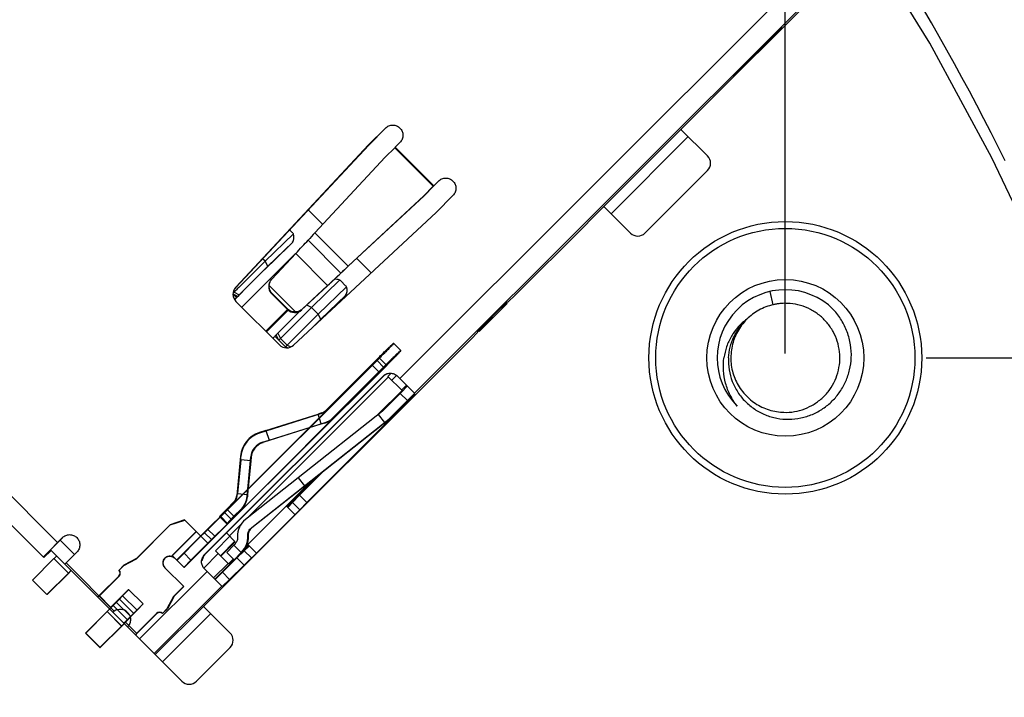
# Model space of a CAD drawing. Header units: inches. Extents: x -109 to 120, y -78 to 24.
# Tile 105 of 113: x 92 to 107, y -18 to -8. Entities that reach past the tile are written whole.
import ezdxf

# ---------------------------------------------------------------- set-up
doc = ezdxf.new("R2010")
doc.units = ezdxf.units.IN
doc.header["$LTSCALE"] = 1.21
doc.header["$MEASUREMENT"] = 0
doc.header["$PDMODE"] = 3
doc.header["$PDSIZE"] = 0.3125
doc.layers.get('0').update_dxf_attribs({"linetype": 'CONTINUOUS'})
doc.layers.get('Defpoints').update_dxf_attribs({"linetype": 'CONTINUOUS'})
doc.layers.add('DIM', color=3, linetype='CONTINUOUS')
doc.layers.add('X2_94A2_X0__-__X2_7F0E5149_X0_', color=7, linetype='CONTINUOUS')
doc.styles.get("Standard").update_dxf_attribs({"font": 'txt', "width": 0.8})
doc.dimstyles.get("Standard").update_dxf_attribs({"dimtxt": 0.15625, "dimasz": 0.1875, "dimexe": 0.125, "dimexo": 0.0625, "dimgap": 0.09, "dimtad": 0, "dimtih": 1, "dimtoh": 1, "dimzin": 4, "dimdsep": 46, "dimtxsty": 'Standard', "dimblk": '_FILLED', "dimblk1": '_FILLED', "dimblk2": '_FILLED', "dimcen": 0.09, "dimazin": 1, "dimtp": 0.01, "dimtm": 0.01, "dimtfac": 1, "dimtofl": 0, "dimtmove": 0, "dimatfit": 3, "dimldrblk": '_FILLED', "dimfxl": 1, "dimtolj": 1, "dimtzin": 4, "dimarcsym": 0})

# ---------------------------------------------------------------- blocks, each defined once
blk = doc.blocks.new('_FILLED')
at = {"color": 0, "linetype": 'ByBlock'}
blk.add_solid([(0, 0), (-1, 0.1667), (-1, -0.1667)], dxfattribs=at)
blk = doc.blocks.new('*D12')
at = {"layer": 'Defpoints', "color": 0}
for p in [(74.303, 15.754), (103.693, 15.629), (103.693, -13.249)]:
    blk.add_point(p, dxfattribs=at)
at = {"layer": 'DIM', "color": 0, "lineweight": -2}
for p, q in [((103.693, -13.186), (103.693, 15.754)), ((74.303, 15.691), (74.303, 15.504)), ((75.803, 15.629), (86.508, 15.629)), ((102.193, 15.629), (91.488, 15.629))]:
    blk.add_line(p, q, dxfattribs=at)
at = {"layer": 'DIM', "color": 0, "lineweight": -2, "xscale": 1.5, "yscale": 1.5, "zscale": 1.5, "rotation": 180}
blk.add_blockref('_FILLED', (74.303, 15.629), dxfattribs=at)
at = {"layer": 'DIM', "color": 0, "lineweight": -2, "xscale": 1.5, "yscale": 1.5, "zscale": 1.5}
blk.add_blockref('_FILLED', (103.693, 15.629), dxfattribs=at)
at = {"layer": 'DIM', "color": 0, "insert": (88.998, 15.629), "char_height": 1.5, "attachment_point": 5}
blk.add_mtext('\\A1;29.39', dxfattribs=at)
blk = doc.blocks.new('*D44')
at = {"layer": 'Defpoints', "color": 0}
for p in [(105.693, -13.249), (114.801, -26.433), (114.801, -26.433)]:
    blk.add_point(p, dxfattribs=at)
at = {"layer": 'DIM', "color": 0, "lineweight": -2}
for p, q in [((105.756, -13.249), (114.926, -13.249)), ((114.801, -14.749), (114.801, -17.751)), ((114.801, -24.933), (114.801, -21.931)), ((114.864, -26.433), (114.926, -26.433))]:
    blk.add_line(p, q, dxfattribs=at)
at = {"layer": 'DIM', "color": 0, "lineweight": -2, "xscale": 1.5, "yscale": 1.5, "zscale": 1.5}
for p, rotation in [((114.801, -13.249), 90), ((114.801, -26.433), 270)]:
    blk.add_blockref('_FILLED', p, dxfattribs=dict(at, rotation=rotation))
at = {"layer": 'DIM', "color": 0, "insert": (114.801, -19.841), "char_height": 1.5, "attachment_point": 5, "rotation": 90}
blk.add_mtext('\\A1;13.18', dxfattribs=at)
blk = doc.blocks.new('*D53')
at = {"layer": 'Defpoints', "color": 0}
for p in [(87.484, 7.112), (114.801, -26.433), (119.484, -26.433)]:
    blk.add_point(p, dxfattribs=at)
at = {"layer": 'DIM', "color": 0, "lineweight": -2}
for p, q in [((87.546, 7.112), (119.609, 7.112)), ((119.484, 5.612), (119.484, -7.17)), ((119.484, -24.933), (119.484, -12.15)), ((114.864, -26.433), (119.609, -26.433))]:
    blk.add_line(p, q, dxfattribs=at)
at = {"layer": 'DIM', "color": 0, "lineweight": -2, "xscale": 1.5, "yscale": 1.5, "zscale": 1.5}
for p, rotation in [((119.484, 7.112), 90), ((119.484, -26.433), 270)]:
    blk.add_blockref('_FILLED', p, dxfattribs=dict(at, rotation=rotation))
at = {"layer": 'DIM', "color": 0, "insert": (119.484, -9.66), "char_height": 1.5, "attachment_point": 5, "rotation": 90}
blk.add_mtext('\\A1;33.55', dxfattribs=at)
blk = doc.blocks.new('*D54')
at = {"layer": 'Defpoints', "color": 0}
for p in [(107.188, 21.91), (41.19, -11.284), (107.188, -11.288)]:
    blk.add_point(p, dxfattribs=at)
at = {"layer": 'DIM', "color": 0, "lineweight": -2}
for p, q in [((41.19, -11.222), (41.19, 22.035)), ((107.188, -11.225), (107.188, 22.035)), ((42.69, 21.91), (71.899, 21.91)), ((105.688, 21.91), (76.479, 21.91))]:
    blk.add_line(p, q, dxfattribs=at)
at = {"layer": 'DIM', "color": 0, "lineweight": -2, "xscale": 1.5, "yscale": 1.5, "zscale": 1.5, "rotation": 180}
blk.add_blockref('_FILLED', (41.19, 21.91), dxfattribs=at)
at = {"layer": 'DIM', "color": 0, "lineweight": -2, "xscale": 1.5, "yscale": 1.5, "zscale": 1.5}
blk.add_blockref('_FILLED', (107.188, 21.91), dxfattribs=at)
at = {"layer": 'DIM', "color": 0, "insert": (74.189, 21.91), "char_height": 1.5, "attachment_point": 5}
blk.add_mtext('\\A1;66.00', dxfattribs=at)

msp = doc.modelspace()

# ---------------------------------------------------------------- linework, layer by layer
at = {"color": 7, "linetype": 'Continuous'}
for p, q in [((105.811, -8.633), (104.812, -7.003)), ((105.836, -8.333), (105.721, -8.134)), ((105.95, -8.532), (105.836, -8.333)), ((106.723, -10.313), (105.811, -8.633)), ((106.062, -8.732), (105.95, -8.532)), ((106.173, -8.933), (106.062, -8.732)), ((106.283, -9.134), (106.173, -8.933)), ((106.392, -9.336), (106.283, -9.134)), ((106.499, -9.539), (106.392, -9.336)), ((106.605, -9.742), (106.499, -9.539)), ((106.71, -9.946), (106.605, -9.742)), ((106.813, -10.151), (106.71, -9.946)), ((106.916, -10.356), (106.813, -10.151)), ((107.188, -11.288), (106.723, -10.313))]:
    msp.add_line(p, q, dxfattribs=at)
for radius in [2, 1.9, 1.15]:
    msp.add_circle((103.693, -13.249), radius, dxfattribs=at)
for centre, radius, start, end in [((103.693, -13.249), 1, 44.9984, 224.9873), ((103.698, -13.225), 0.823, 264.7189, 265.384)]:
    msp.add_arc(centre, radius, start, end, dxfattribs=at)
for points, knots in [([(103.631, -14.046), (103.683, -14.05), (103.788, -14.049), (103.942, -14.014), (104.086, -13.951), (104.215, -13.861), (104.325, -13.749), (104.409, -13.616), (104.467, -13.47), (104.495, -13.315), (104.493, -13.158), (104.459, -13.004), (104.397, -12.86), (104.323, -12.751), (104.252, -12.675), (104.193, -12.623), (104.13, -12.577), (104.039, -12.525), (103.918, -12.476), (103.814, -12.456), (103.763, -12.452)], [0, 0, 0, 0, 0.062484, 0.124969, 0.187464, 0.249961, 0.312449, 0.37494, 0.437436, 0.499932, 0.56242, 0.624912, 0.68741, 0.749905, 0.781189, 0.812471, 0.843752, 0.875031, 0.937519, 1, 1, 1, 1]), ([(104.66, -13.249), (104.663, -13.185), (104.656, -13.055), (104.606, -12.867), (104.522, -12.693), (104.444, -12.589), (104.4, -12.542)], [0, 0, 0, 0, 0.249981, 0.499977, 0.749984, 1, 1, 1, 1]), ([(103.128, -12.683), (103.082, -12.716), (102.998, -12.792), (102.898, -12.929), (102.827, -13.083), (102.801, -13.193), (102.793, -13.249)], [0, 0, 0, 0, 0.249722, 0.499666, 0.749749, 1, 1, 1, 1]), ([(102.86, -13.249), (102.863, -13.195), (102.878, -13.089), (102.933, -12.937), (103.016, -12.798), (103.088, -12.719), (103.128, -12.683)], [0, 0, 0, 0, 0.250025, 0.500025, 0.750015, 1, 1, 1, 1]), ([(103.126, -12.685), (103.073, -12.739), (103.004, -12.83), (102.942, -12.968), (102.91, -13.077), (102.894, -13.189), (102.893, -13.302), (102.908, -13.415), (102.949, -13.56), (103.022, -13.694), (103.12, -13.809), (103.204, -13.885), (103.299, -13.948), (103.435, -14.012), (103.547, -14.038), (103.622, -14.045)], [0, 0, 0, 0, 0.124797, 0.187345, 0.249898, 0.312453, 0.375011, 0.437564, 0.500116, 0.624926, 0.687487, 0.750047, 0.812604, 0.875167, 1, 1, 1, 1]), ([(102.986, -13.956), (102.948, -13.906), (102.88, -13.8), (102.812, -13.623), (102.78, -13.437), (102.784, -13.311), (102.793, -13.249)], [0, 0, 0, 0, 0.250248, 0.500279, 0.750179, 1, 1, 1, 1]), ([(102.86, -13.249), (102.857, -13.308), (102.864, -13.426), (102.91, -13.598), (102.991, -13.756), (103.103, -13.894), (103.241, -14.007), (103.398, -14.09), (103.568, -14.14), (103.745, -14.155), (103.922, -14.136), (104.092, -14.083), (104.248, -13.998), (104.385, -13.886), (104.499, -13.749), (104.585, -13.594), (104.641, -13.425), (104.657, -13.308), (104.66, -13.249)], [0, 0, 0, 0, 0.062477, 0.124948, 0.18743, 0.249921, 0.312414, 0.374917, 0.437419, 0.499926, 0.562431, 0.624936, 0.687448, 0.749958, 0.812463, 0.874973, 0.937485, 1, 1, 1, 1])]:
    msp.add_open_spline(points, degree=3, knots=knots, dxfattribs=at)
at = {"layer": 'X2_94A2_X0__-__X2_7F0E5149_X0_', "color": 6, "linetype": 'Continuous'}
for p, q in [((103.981, -7.614), (98.041, -13.553)), ((98.257, -13.769), (104.197, -7.83)), ((104.108, -7.953), (102.455, -9.606)), ((103.008, -9.045), (103.574, -8.479)), ((103.575, -8.48), (103.009, -9.046)), ((103.532, -8.508), (103.037, -9.003)), ((103.54, -8.516), (103.045, -9.011)), ((103.532, -8.508), (103.594, -8.446)), ((103.567, -8.473), (103.575, -8.48)), ((103.639, -8.414), (103.573, -8.483)), ((103.594, -8.446), (103.64, -8.404)), ((103.644, -8.408), (103.639, -8.414)), ((103.64, -8.404), (103.644, -8.408)), ((102.932, -9.111), (102.975, -9.066)), ((103.009, -9.046), (102.937, -9.115)), ((102.975, -9.066), (103.037, -9.003)), ((103.009, -9.046), (103.001, -9.038)), ((102.932, -9.111), (102.937, -9.115)), ((93.021, -15.957), (86.375, -9.311)), ((86.167, -9.527), (92.819, -16.18)), ((102.343, -9.715), (102.455, -9.606)), ((102.171, -9.887), (102.343, -9.715)), ((97.582, -10.124), (97.83, -9.877)), ((97.831, -9.878), (97.584, -10.126)), ((102.171, -9.887), (101.022, -11.036)), ((102.172, -9.906), (102.553, -10.287)), ((97.971, -10.159), (98.042, -10.089)), ((101.137, -11.134), (102.268, -10.002)), ((95.634, -12.214), (97.582, -10.124)), ((97.584, -10.126), (95.636, -12.216)), ((97.825, -10.306), (97.966, -10.165)), ((97.966, -10.165), (97.971, -10.159)), ((97.966, -10.165), (98.531, -10.73)), ((98.537, -10.725), (97.971, -10.159)), ((96.795, -11.413), (97.825, -10.306)), ((101.634, -11.418), (102.553, -10.499)), ((98.537, -10.725), (98.607, -10.654)), ((98.609, -10.656), (98.538, -10.727)), ((98.531, -10.73), (98.39, -10.872)), ((98.395, -10.871), (98.536, -10.729)), ((98.537, -10.725), (98.531, -10.73)), ((98.536, -10.729), (98.538, -10.727)), ((97.284, -11.902), (98.39, -10.872)), ((98.395, -10.871), (97.289, -11.901)), ((98.572, -11.114), (98.819, -10.866)), ((98.572, -11.114), (96.482, -13.062)), ((96.697, -11.077), (96.909, -11.29)), ((100.849, -11.208), (101.022, -11.036)), ((101.422, -11.418), (101.04, -11.037)), ((100.741, -11.32), (100.849, -11.208)), ((96.424, -11.37), (96.466, -11.412)), ((100.741, -11.32), (99.731, -12.33)), ((96.064, -11.83), (96.479, -11.427)), ((96.694, -11.522), (97.176, -12.004)), ((97.284, -11.902), (96.795, -11.413)), ((96.054, -11.956), (96.415, -11.606)), ((96.464, -11.555), (96.103, -11.905)), ((96.418, -11.603), (96.415, -11.606)), ((96.415, -11.606), (96.418, -11.603)), ((96.465, -11.553), (96.464, -11.555)), ((96.064, -11.83), (95.678, -12.215)), ((95.721, -12.506), (96.511, -11.716)), ((96.064, -11.83), (96.028, -11.794)), ((96.103, -11.905), (96.064, -11.83)), ((96.164, -12.092), (96.513, -11.718)), ((96.513, -11.718), (96.981, -12.187)), ((97.409, -11.789), (97.62, -12.001)), ((96.103, -11.905), (95.686, -12.323)), ((97.235, -11.952), (96.975, -12.196)), ((97.289, -11.901), (97.235, -11.952)), ((96.143, -12.121), (96.164, -12.092)), ((96.743, -12.509), (97.158, -12.106)), ((97.173, -12.119), (97.244, -12.19)), ((95.678, -12.215), (95.656, -12.237)), ((96.512, -12.575), (96.124, -12.186)), ((96.975, -12.196), (96.6, -12.544)), ((96.606, -12.535), (96.981, -12.187)), ((96.842, -12.608), (97.257, -12.205)), ((95.611, -12.284), (95.597, -12.298)), ((95.662, -12.347), (95.597, -12.314)), ((95.643, -12.365), (95.597, -12.319)), ((95.603, -12.276), (95.611, -12.284)), ((95.611, -12.284), (95.686, -12.323)), ((95.619, -12.394), (95.713, -12.299)), ((95.662, -12.347), (95.643, -12.365)), ((95.686, -12.323), (95.662, -12.347)), ((95.713, -12.299), (95.737, -12.274)), ((96.162, -12.31), (96.166, -12.304)), ((96.392, -12.54), (96.162, -12.31)), ((96.396, -12.534), (96.166, -12.304)), ((96.832, -12.734), (97.193, -12.384)), ((97.242, -12.333), (96.881, -12.683)), ((97.195, -12.381), (97.193, -12.384)), ((97.193, -12.384), (97.195, -12.381)), ((97.243, -12.331), (97.242, -12.333)), ((99.629, -12.429), (99.731, -12.33)), ((103.515, -12.469), (103.471, -12.274)), ((95.637, -12.422), (96.274, -13.058)), ((96.075, -12.859), (96.393, -12.541)), ((96.403, -12.551), (96.084, -12.869)), ((96.251, -12.888), (96.582, -12.556)), ((96.289, -12.963), (96.743, -12.509)), ((96.396, -12.534), (96.392, -12.54)), ((96.606, -12.535), (96.6, -12.544)), ((96.743, -12.509), (96.675, -12.474)), ((96.842, -12.608), (96.743, -12.509)), ((99.613, -12.452), (99.203, -12.862)), ((99.507, -12.53), (99.28, -12.756)), ((99.494, -12.546), (99.296, -12.744)), ((99.494, -12.546), (99.492, -12.544)), ((99.602, -12.441), (99.494, -12.546)), ((99.507, -12.53), (99.601, -12.438)), ((99.6, -12.44), (99.613, -12.452)), ((99.601, -12.438), (99.614, -12.425)), ((99.616, -12.427), (99.623, -12.434)), ((99.623, -12.434), (99.629, -12.429)), ((96.842, -12.608), (96.388, -13.062)), ((96.881, -12.683), (96.739, -12.822)), ((96.881, -12.683), (96.842, -12.608)), ((99.176, -12.864), (99.188, -12.85)), ((99.188, -12.85), (99.28, -12.756)), ((99.203, -12.862), (99.19, -12.85)), ((99.296, -12.744), (99.192, -12.852)), ((99.296, -12.744), (99.294, -12.742)), ((99.08, -12.98), (95.454, -16.606)), ((96.209, -12.931), (96.227, -12.913)), ((96.378, -13.101), (96.209, -12.931)), ((96.227, -12.913), (96.251, -12.888)), ((96.265, -12.987), (96.227, -12.913)), ((96.251, -12.888), (96.289, -12.963)), ((96.265, -12.987), (96.289, -12.963)), ((96.289, -12.963), (96.388, -13.062)), ((99.08, -12.98), (99.185, -12.872)), ((99.178, -12.866), (99.185, -12.872)), ((96.388, -13.062), (96.364, -13.086)), ((96.392, -13.101), (96.364, -13.086)), ((96.388, -13.062), (96.441, -13.089)), ((97.947, -13.035), (98.055, -13.143)), ((95.414, -15.579), (97.741, -13.253)), ((96.953, -14.021), (97.731, -13.243)), ((97.701, -13.283), (97.629, -13.353)), ((97.631, -13.355), (97.701, -13.283)), ((97.807, -13.39), (97.701, -13.283)), ((97.731, -13.243), (97.847, -13.359)), ((95.467, -15.519), (97.631, -13.355)), ((97.847, -13.359), (95.52, -15.685)), ((96.957, -14.025), (97.629, -13.353)), ((97.837, -13.349), (97.059, -14.127)), ((97.629, -13.353), (97.737, -13.461)), ((97.735, -13.459), (97.807, -13.39)), ((97.807, -13.39), (97.737, -13.461)), ((95.177, -16.134), (97.794, -13.518)), ((97.796, -13.52), (95.179, -16.136)), ((97.737, -13.461), (95.574, -15.625)), ((95.808, -15.595), (97.875, -13.528)), ((97.735, -13.459), (97.063, -14.131)), ((97.866, -13.52), (97.91, -13.476)), ((97.866, -13.52), (98.073, -13.726)), ((97.923, -13.576), (97.993, -13.507)), ((98.006, -13.518), (98.253, -13.766)), ((98.067, -13.72), (98.137, -13.65)), ((98.082, -13.735), (98.13, -13.685)), ((98.13, -13.685), (98.145, -13.669)), ((98.073, -13.726), (97.722, -14.077)), ((97.799, -14.018), (98.046, -13.77)), ((98.046, -13.77), (98.152, -13.876)), ((98.078, -13.738), (98.082, -13.735)), ((98.251, -13.775), (98.152, -13.876)), ((98.157, -13.881), (98.263, -13.779)), ((98.264, -13.779), (98.161, -13.885)), ((98.253, -13.766), (98.251, -13.775)), ((98.161, -13.885), (96.676, -15.37)), ((98.152, -13.876), (97.905, -14.124)), ((98.157, -13.881), (97.91, -14.129)), ((98.157, -13.881), (98.161, -13.885)), ((95.987, -14.351), (96.896, -14.062)), ((96.076, -14.314), (96.841, -14.074)), ((97.786, -14.029), (96.548, -15.01)), ((96.641, -15.127), (97.879, -14.147)), ((96.893, -14.058), (96.841, -14.074)), ((96.887, -14.217), (96.841, -14.074)), ((96.896, -14.062), (96.893, -14.058)), ((96.953, -14.021), (96.957, -14.025)), ((97.063, -14.131), (97.059, -14.127)), ((97.724, -14.079), (97.817, -14.196)), ((97.879, -14.147), (97.884, -14.152)), ((97.91, -14.129), (97.905, -14.124)), ((96.942, -14.204), (96.033, -14.493)), ((96.122, -14.457), (96.887, -14.217)), ((97.884, -14.152), (96.645, -15.131)), ((96.887, -14.217), (96.938, -14.201)), ((96.938, -14.201), (96.942, -14.204)), ((96.076, -14.314), (95.981, -14.344)), ((95.981, -14.344), (95.987, -14.351)), ((96.076, -14.314), (96.122, -14.457)), ((96.027, -14.487), (96.122, -14.457)), ((96.033, -14.493), (96.027, -14.487)), ((95.704, -14.689), (95.651, -15.27)), ((95.71, -14.695), (95.704, -14.689)), ((95.706, -14.745), (95.71, -14.695)), ((95.8, -15.283), (95.853, -14.703)), ((95.853, -14.703), (95.859, -14.709)), ((95.859, -14.709), (95.855, -14.759)), ((95.706, -14.745), (95.657, -15.24)), ((95.855, -14.759), (95.706, -14.745)), ((95.855, -14.759), (95.807, -15.254)), ((96.548, -15.01), (95.775, -15.622)), ((96.874, -14.95), (96.388, -15.436)), ((96.548, -15.01), (96.641, -15.127)), ((96.57, -15.264), (96.921, -14.913)), ((95.783, -16.016), (96.756, -15.043)), ((95.868, -15.739), (96.641, -15.127)), ((96.645, -15.131), (95.871, -15.743)), ((95.651, -15.27), (95.654, -15.273)), ((95.654, -15.273), (95.657, -15.24)), ((95.657, -15.24), (95.807, -15.254)), ((95.804, -15.287), (95.8, -15.283)), ((95.807, -15.254), (95.804, -15.287)), ((96.466, -15.372), (96.57, -15.264)), ((96.676, -15.37), (96.57, -15.264)), ((95.501, -15.468), (95.607, -15.362)), ((95.505, -15.472), (95.611, -15.366)), ((95.611, -15.366), (95.607, -15.362)), ((96.376, -15.423), (96.503, -15.551)), ((96.398, -15.445), (96.466, -15.373)), ((96.466, -15.372), (96.572, -15.478)), ((96.676, -15.37), (96.572, -15.478)), ((95.414, -15.579), (95.175, -15.814)), ((95.22, -15.761), (95.467, -15.519)), ((95.397, -15.576), (95.501, -15.468)), ((95.505, -15.472), (95.397, -15.576)), ((95.397, -15.576), (95.503, -15.682)), ((95.414, -15.579), (95.52, -15.685)), ((95.574, -15.625), (95.467, -15.519)), ((95.501, -15.468), (95.611, -15.578)), ((95.607, -15.574), (95.503, -15.682)), ((95.503, -15.682), (95.611, -15.578)), ((95.607, -15.574), (95.713, -15.468)), ((95.717, -15.472), (95.611, -15.578)), ((95.713, -15.468), (95.717, -15.472)), ((95.936, -16.115), (96.502, -15.55)), ((96.503, -15.551), (95.938, -16.117)), ((96.468, -15.587), (95.973, -16.082)), ((96.572, -15.479), (96.501, -15.554)), ((94.176, -16.194), (94.671, -15.699)), ((94.673, -15.701), (94.178, -16.196)), ((94.884, -15.628), (94.671, -15.699)), ((94.671, -15.699), (94.673, -15.701)), ((94.673, -15.701), (94.885, -15.63)), ((94.884, -15.628), (95.229, -15.973)), ((95.281, -15.92), (95.52, -15.685)), ((95.574, -15.625), (95.326, -15.867)), ((95.541, -15.862), (95.714, -15.689)), ((95.053, -15.798), (94.7, -16.151)), ((94.701, -16.153), (95.055, -15.8)), ((94.769, -16.221), (95.123, -15.867)), ((94.871, -16.11), (95.22, -15.761)), ((95.326, -15.867), (94.977, -16.217)), ((95.175, -15.814), (95.123, -15.867)), ((95.175, -15.814), (95.281, -15.92)), ((95.326, -15.867), (95.22, -15.761)), ((95.547, -15.867), (95.335, -16.079)), ((95.497, -15.818), (95.626, -15.947)), ((95.815, -15.869), (95.811, -15.865)), ((95.871, -15.743), (95.868, -15.739)), ((93.021, -15.957), (92.915, -16.064)), ((92.918, -16.067), (93.023, -15.959)), ((93.021, -15.957), (93.092, -15.887)), ((93.023, -15.959), (93.093, -15.888)), ((93.058, -15.924), (93.268, -16.134)), ((95.229, -15.973), (94.875, -16.327)), ((95.229, -15.973), (95.281, -15.92)), ((95.62, -15.94), (95.408, -16.153)), ((95.626, -15.947), (95.414, -16.159)), ((95.503, -16.106), (95.607, -15.998)), ((95.607, -15.998), (95.617, -15.988)), ((95.713, -16.104), (95.607, -15.998)), ((95.822, -16.001), (95.752, -16.072)), ((95.759, -16.08), (95.831, -16.011)), ((95.938, -16.117), (95.81, -15.989)), ((92.915, -16.064), (92.812, -16.173)), ((92.925, -16.074), (92.819, -16.18)), ((93.127, -16.276), (92.919, -16.068)), ((93.004, -16.159), (93.007, -16.155)), ((93.145, -16.258), (93.304, -16.099)), ((94.875, -16.327), (94.7, -16.151)), ((94.701, -16.153), (94.725, -16.178)), ((94.767, -16.218), (94.871, -16.11)), ((94.977, -16.217), (94.871, -16.11)), ((95.168, -16.149), (95.136, -16.228)), ((95.166, -16.333), (95.377, -16.122)), ((95.335, -16.079), (95.527, -16.272)), ((95.609, -16.212), (95.503, -16.106)), ((95.713, -16.104), (95.609, -16.212)), ((95.609, -16.212), (95.717, -16.108)), ((95.713, -16.104), (95.723, -16.094)), ((95.713, -16.121), (95.737, -16.098)), ((95.727, -16.098), (95.717, -16.108)), ((95.723, -16.094), (95.727, -16.098)), ((95.737, -16.098), (95.753, -16.083)), ((95.753, -16.083), (95.758, -16.079)), ((95.864, -16.185), (95.758, -16.079)), ((95.938, -16.117), (95.865, -16.186)), ((92.652, -16.511), (92.968, -16.194)), ((92.968, -16.194), (93.18, -16.406)), ((93.127, -16.276), (93.145, -16.258)), ((93.127, -16.276), (94.845, -17.994)), ((93.145, -16.258), (93.853, -16.966)), ((93.922, -16.363), (93.993, -16.293)), ((93.994, -16.295), (93.924, -16.365)), ((94.176, -16.194), (93.993, -16.293)), ((93.993, -16.293), (93.994, -16.295)), ((93.994, -16.295), (94.178, -16.196)), ((94.176, -16.194), (94.178, -16.196)), ((94.737, -16.188), (94.723, -16.176)), ((94.737, -16.188), (94.735, -16.187)), ((94.977, -16.217), (94.873, -16.324)), ((95.521, -16.266), (95.309, -16.478)), ((95.61, -16.213), (95.327, -16.496)), ((95.438, -16.395), (95.65, -16.183)), ((95.598, -16.201), (95.527, -16.272)), ((95.757, -16.289), (95.544, -16.501)), ((95.65, -16.183), (95.757, -16.289)), ((95.864, -16.185), (95.757, -16.289)), ((93.18, -16.406), (92.864, -16.723)), ((92.867, -16.723), (93.184, -16.406)), ((93.219, -16.367), (93.216, -16.371)), ((93.632, -16.738), (93.922, -16.448)), ((93.924, -16.45), (93.634, -16.74)), ((93.922, -16.363), (93.924, -16.365)), ((93.924, -16.45), (93.922, -16.448)), ((95.213, -16.382), (94.223, -17.371)), ((94.871, -16.606), (94.594, -16.328)), ((95.177, -16.346), (95.436, -16.605)), ((95.33, -16.499), (95.438, -16.395)), ((95.544, -16.501), (95.438, -16.395)), ((92.864, -16.723), (92.652, -16.511)), ((94.438, -17.587), (95.428, -16.597)), ((94.728, -16.745), (94.869, -16.604)), ((95.544, -16.501), (95.436, -16.605)), ((93.611, -16.76), (93.632, -16.738)), ((93.634, -16.74), (93.612, -16.761)), ((93.632, -16.738), (93.803, -16.91)), ((93.802, -16.908), (94.063, -16.646)), ((93.803, -16.91), (94.065, -16.648)), ((93.881, -16.832), (94.063, -16.646)), ((93.974, -16.741), (93.928, -16.79)), ((94.065, -16.648), (93.974, -16.741)), ((94.186, -16.953), (93.974, -16.741)), ((94.063, -16.646), (94.277, -16.86)), ((94.629, -16.929), (94.728, -16.745)), ((94.73, -16.747), (94.631, -16.931)), ((94.73, -16.747), (94.728, -16.745)), ((94.871, -16.606), (94.73, -16.747)), ((95.17, -16.887), (95.342, -16.714)), ((95.342, -16.714), (95.454, -16.606)), ((93.782, -16.931), (93.611, -16.76)), ((93.746, -16.972), (93.835, -16.881)), ((93.928, -16.79), (93.75, -16.972)), ((93.835, -16.881), (93.881, -16.832)), ((94.047, -17.093), (93.835, -16.881)), ((93.881, -16.832), (94.093, -17.044)), ((93.928, -16.79), (94.14, -17.002)), ((94.014, -17.12), (94.275, -16.858)), ((94.016, -17.122), (94.277, -16.86)), ((94.275, -16.858), (94.093, -17.044)), ((94.186, -16.953), (94.277, -16.86)), ((95.17, -16.887), (94.454, -17.603)), ((93.429, -17.289), (93.746, -16.972)), ((93.75, -16.972), (93.433, -17.289)), ((93.746, -16.972), (93.958, -17.184)), ((93.962, -17.184), (93.75, -16.972)), ((93.802, -16.908), (93.781, -16.93)), ((93.782, -16.931), (93.803, -16.91)), ((93.962, -17.184), (94.14, -17.002)), ((94.14, -17.002), (94.186, -16.953)), ((94.473, -17), (94.183, -17.29)), ((94.475, -17.002), (94.185, -17.292)), ((94.473, -17), (94.475, -17.002)), ((94.629, -16.929), (94.558, -17)), ((94.56, -17.002), (94.558, -17)), ((94.631, -16.931), (94.56, -17.002)), ((94.56, -17.709), (95.268, -17.002)), ((94.629, -16.929), (94.631, -16.931)), ((95.171, -16.906), (95.552, -17.287)), ((94.047, -17.093), (93.958, -17.184)), ((93.993, -17.142), (94.014, -17.12)), ((94.164, -17.312), (93.993, -17.142)), ((94.016, -17.122), (93.994, -17.143)), ((94.185, -17.292), (94.014, -17.12)), ((94.093, -17.044), (94.047, -17.093)), ((93.433, -17.289), (93.429, -17.289)), ((93.429, -17.289), (93.641, -17.501)), ((93.645, -17.501), (93.433, -17.289)), ((93.958, -17.184), (93.641, -17.501)), ((93.645, -17.501), (93.962, -17.184)), ((94.183, -17.29), (94.162, -17.311)), ((94.164, -17.312), (94.185, -17.292)), ((93.641, -17.501), (93.645, -17.501)), ((95.057, -17.994), (95.552, -17.499))]:
    msp.add_line(p, q, dxfattribs=at)
for centre, radius, start, end in [((97.78, -2.754), 8.147, 314.9918, 315.3187), ((97.178, -3.143), 8.298, 314.6508, 314.9974), ((102.447, -10.393), 0.15, 314.9964, 44.9964), ((96.375, -11.503), 0.129, 36.0995, 45.0131), ((101.528, -11.312), 0.15, 224.9964, 314.9964), ((97.081, -12.211), 0.13, 44.9896, 53.8633), ((95.743, -12.316), 0.15, 137.0014, 224.9878), ((107.05, -23.399), 15.95, 135.5907, 135.8242), ((97.153, -12.281), 0.129, 36.0995, 45.0131), ((91.264, -8.103), 6.111, 315.4155, 315.5811), ((92.386, -9.201), 4.541, 315.5732, 315.8311), ((103.694, -13.219), 0.77, 85.5738, 89.0119), ((103.694, -13.227), 0.778, 84.9303, 85.5788), ((92.077, -8.913), 5.764, 315.3589, 315.7977), ((96.38, -12.952), 0.15, 225.0049, 312.9913), ((92.14, -7.864), 8.353, 314.9957, 315.3089), ((96.847, -13.915), 0.15, 287.637, 314.9964), ((96.851, -13.919), 0.15, 287.6372, 314.9962), ((96.847, -13.915), 0.3, 287.6372, 314.9962), ((96.851, -13.919), 0.3, 287.637, 314.9964), ((97.692, -13.912), 0.15, 308.352, 314.9936), ((97.692, -13.912), 0.3, 308.352, 314.9936), ((97.697, -13.916), 0.3, 308.352, 314.9936), ((96.102, -14.726), 0.4, 107.6372, 174.741), ((96.108, -14.732), 0.4, 107.6374, 174.7407), ((96.102, -14.726), 0.25, 107.6381, 174.7401), ((96.108, -14.732), 0.25, 107.6381, 174.7401), ((95.501, -15.256), 0.15, 314.9967, 354.7411), ((95.505, -15.259), 0.15, 314.9963, 354.7415), ((95.501, -15.256), 0.3, 314.9963, 354.7415), ((95.505, -15.259), 0.3, 314.9967, 354.7411), ((90.708, -9.825), 8.147, 314.9918, 315.3187), ((95.511, -15.881), 0.151, 315.0432, 330.098), ((87.144, -10.373), 8.235, 315.0127, 315.3628), ((95.285, -16.242), 0.15, 141.491, 174.5465), ((95.285, -16.242), 0.15, 134.999, 141.4897), ((101.551, -22.084), 8.345, 134.6778, 134.9971), ((100.083, -20.599), 6.257, 134.2948, 134.6769), ((90.106, -10.214), 8.298, 314.6508, 314.9974), ((94.664, -16.257), 0.1, 135.0123, 224.9888), ((94.666, -16.259), 0.1, 135.0123, 224.9888), ((87.535, -10.762), 7.983, 315.0072, 315.3683), ((81.263, -4.491), 16.855, 315.0132, 315.1919), ((93.879, -16.406), 0.06, 314.9946, 44.9888), ((93.881, -16.408), 0.06, 314.9946, 44.9888), ((93.94, -17.089), 0.15, 44.9999, 125.4096), ((94.516, -17.042), 0.06, 45.004, 134.9981), ((94.518, -17.044), 0.06, 45.004, 134.9981), ((95.446, -17.393), 0.15, 314.9964, 44.9964), ((94.951, -17.888), 0.15, 224.9964, 314.9964)]:
    msp.add_arc(centre, radius, start, end, dxfattribs=at)
for centre, major_axis, ratio, start_param, end_param in [((96.415, -11.461), (-0.026, 0.107), 0.644066, -2.750218, -1.408009), ((96.53, -11.688), (0.307, 0.33), 0.018282, -1.645254, -1.025241), ((96.804, -11.411), (0.205, 0.22), 0.018282, -4.689149, -4.166834), ((97.293, -11.901), (0.22, 0.205), 0.016578, 1.595282, 2.117596), ((97, -12.159), (0.33, 0.307), 0.016578, -1.644009, -1.023996), ((97.122, -12.168), (0.107, -0.023), 0.633576, 1.372259, 2.124279), ((96.268, -12.205), (0.128, -0.079), 0.99712, -3.030045, -1.802765), ((97.193, -12.239), (-0.026, 0.107), 0.644066, -2.750218, -1.408009), ((96.498, -12.434), (0.128, -0.079), 0.99712, -1.802765, -0.267498), ((93.94, -17.089), (0, 0.151), 0.982697, 0.626677, 0.794125)]:
    msp.add_ellipse(centre, major_axis=major_axis, ratio=ratio, start_param=start_param, end_param=end_param, dxfattribs=at)
for points, knots in [([(97.83, -9.877), (97.843, -9.863), (97.877, -9.84), (97.936, -9.829), (97.995, -9.84), (98.028, -9.863), (98.042, -9.877)], [0, 0, 0, 0, 0.250054, 0.500025, 0.749981, 1, 1, 1, 1]), ([(98.042, -9.877), (98.056, -9.89), (98.078, -9.924), (98.09, -9.983), (98.078, -10.042), (98.056, -10.075), (98.042, -10.089)], [0, 0, 0, 0, 0.250019, 0.499975, 0.749946, 1, 1, 1, 1]), ([(102.172, -9.906), (102.169, -9.903), (102.165, -9.897), (102.169, -9.89), (102.171, -9.887)], [0, 0, 0, 0, 0.508244, 1, 1, 1, 1]), ([(98.607, -10.654), (98.621, -10.641), (98.654, -10.618), (98.713, -10.607), (98.772, -10.618), (98.806, -10.641), (98.819, -10.654)], [0, 0, 0, 0, 0.250054, 0.500025, 0.749981, 1, 1, 1, 1]), ([(98.819, -10.654), (98.833, -10.668), (98.856, -10.702), (98.867, -10.76), (98.856, -10.819), (98.833, -10.853), (98.819, -10.866)], [0, 0, 0, 0, 0.250019, 0.499975, 0.749946, 1, 1, 1, 1]), ([(101.022, -11.036), (101.025, -11.034), (101.031, -11.03), (101.038, -11.035), (101.04, -11.037)], [0, 0, 0, 0, 0.491745, 1, 1, 1, 1]), ([(96.166, -12.304), (96.15, -12.288), (96.127, -12.25), (96.122, -12.206), (96.124, -12.186)], [0, 0, 0, 0, 0.523908, 1, 1, 1, 1]), ([(96.512, -12.575), (96.492, -12.576), (96.449, -12.572), (96.411, -12.549), (96.396, -12.533)], [0, 0, 0, 0, 0.474124, 1, 1, 1, 1]), ([(96.606, -12.535), (96.594, -12.547), (96.564, -12.566), (96.53, -12.574), (96.512, -12.575)], [0, 0, 0, 0, 0.499769, 1, 1, 1, 1]), ([(103.515, -12.469), (103.443, -12.486), (103.301, -12.54), (103.18, -12.63), (103.128, -12.683)], [0, 0, 0, 0, 0.500029, 1, 1, 1, 1]), ([(103.708, -12.449), (103.675, -12.448), (103.627, -12.45), (103.563, -12.46), (103.531, -12.465), (103.515, -12.469)], [0, 0, 0, 0, 0.499855, 0.749869, 1, 1, 1, 1]), ([(97.731, -13.243), (97.749, -13.225), (97.785, -13.19), (97.835, -13.139), (97.879, -13.099), (97.913, -13.062), (97.933, -13.051), (97.945, -13.032), (97.947, -13.035)], [0, 0, 0, 0, 0.259389, 0.500276, 0.706796, 0.865393, 0.965452, 1, 1, 1, 1]), ([(97.949, -13.037), (97.952, -13.04), (97.933, -13.051), (97.922, -13.071), (97.885, -13.106), (97.845, -13.149), (97.794, -13.199), (97.759, -13.235), (97.741, -13.253)], [0, 0, 0, 0, 0.034543, 0.134591, 0.293179, 0.499697, 0.740592, 1, 1, 1, 1]), ([(98.053, -13.141), (98.051, -13.138), (98.039, -13.157), (98.019, -13.168), (97.985, -13.205), (97.941, -13.245), (97.891, -13.296), (97.856, -13.331), (97.837, -13.349)], [0, 0, 0, 0, 0.034543, 0.134591, 0.293179, 0.499697, 0.740592, 1, 1, 1, 1]), ([(97.847, -13.359), (97.865, -13.341), (97.901, -13.305), (97.951, -13.255), (97.991, -13.212), (98.028, -13.177), (98.039, -13.157), (98.058, -13.146), (98.055, -13.143)], [0, 0, 0, 0, 0.259389, 0.500276, 0.706796, 0.865393, 0.965452, 1, 1, 1, 1]), ([(97.794, -13.518), (97.808, -13.504), (97.841, -13.482), (97.9, -13.47), (97.959, -13.482), (97.992, -13.504), (98.006, -13.518)], [0, 0, 0, 0, 0.250054, 0.500025, 0.749981, 1, 1, 1, 1]), ([(98.263, -13.779), (98.263, -13.778), (98.264, -13.778), (98.265, -13.777), (98.265, -13.777)], [0, 0, 0, 0, 0.737745, 1, 1, 1, 1]), ([(98.265, -13.777), (98.265, -13.777), (98.264, -13.778), (98.264, -13.779), (98.264, -13.779)], [0, 0, 0, 0, 0.262997, 1, 1, 1, 1]), ([(95.775, -15.622), (95.737, -15.651), (95.676, -15.729), (95.659, -15.826), (95.661, -15.874)], [0, 0, 0, 0, 0.500012, 1, 1, 1, 1]), ([(93.092, -15.887), (93.105, -15.873), (93.139, -15.85), (93.198, -15.839), (93.256, -15.85), (93.29, -15.873), (93.304, -15.887)], [0, 0, 0, 0, 0.250054, 0.500025, 0.749981, 1, 1, 1, 1]), ([(95.661, -15.874), (95.662, -15.888), (95.659, -15.917), (95.649, -15.944), (95.641, -15.957)], [0, 0, 0, 0, 0.499989, 1, 1, 1, 1]), ([(95.723, -16.094), (95.753, -16.064), (95.8, -15.992), (95.813, -15.907), (95.811, -15.865)], [0, 0, 0, 0, 0.500012, 1, 1, 1, 1]), ([(95.815, -15.869), (95.817, -15.911), (95.804, -15.996), (95.757, -16.068), (95.727, -16.098)], [0, 0, 0, 0, 0.499988, 1, 1, 1, 1]), ([(95.811, -15.865), (95.81, -15.841), (95.818, -15.793), (95.849, -15.754), (95.868, -15.739)], [0, 0, 0, 0, 0.499988, 1, 1, 1, 1]), ([(95.871, -15.743), (95.853, -15.758), (95.822, -15.797), (95.813, -15.845), (95.815, -15.869)], [0, 0, 0, 0, 0.500012, 1, 1, 1, 1]), ([(93.304, -15.887), (93.317, -15.9), (93.34, -15.934), (93.351, -15.993), (93.34, -16.052), (93.317, -16.085), (93.304, -16.099)], [0, 0, 0, 0, 0.250019, 0.499975, 0.749946, 1, 1, 1, 1]), ([(94.594, -16.187), (94.602, -16.178), (94.622, -16.164), (94.657, -16.156), (94.694, -16.16), (94.717, -16.171), (94.727, -16.179)], [0, 0, 0, 0, 0.247805, 0.49226, 0.736702, 1, 1, 1, 1]), ([(94.725, -16.178), (94.715, -16.171), (94.692, -16.161), (94.657, -16.158), (94.623, -16.167), (94.604, -16.18), (94.595, -16.189)], [0, 0, 0, 0, 0.263625, 0.508033, 0.752453, 1, 1, 1, 1]), ([(95.177, -16.346), (95.163, -16.332), (95.141, -16.299), (95.129, -16.24), (95.141, -16.181), (95.164, -16.148), (95.177, -16.134)], [0, 0, 0, 0, 0.250019, 0.499975, 0.749946, 1, 1, 1, 1]), ([(95.17, -16.887), (95.168, -16.89), (95.164, -16.897), (95.169, -16.903), (95.171, -16.906)], [0, 0, 0, 0, 0.49228, 1, 1, 1, 1]), ([(94.046, -16.983), (94.06, -16.996), (94.082, -17.03), (94.094, -17.089), (94.082, -17.147), (94.06, -17.181), (94.046, -17.195)], [0, 0, 0, 0, 0.250019, 0.499975, 0.749946, 1, 1, 1, 1])]:
    msp.add_open_spline(points, degree=3, knots=knots, dxfattribs=at)
for points in [[(96.124, -12.186), (96.125, -12.164), (96.132, -12.141), (96.143, -12.121)], [(97.853, -13.484), (97.832, -13.491), (97.811, -13.504), (97.796, -13.52)]]:
    msp.add_open_spline(points, degree=3, dxfattribs=at)

# ---------------------------------------------------------------- dimensions: what is measured, and where the dimension line sits
at = {"layer": 'DIM'}
for base, p1, p2, picture, middle in [((107.188, 21.91), (41.19, -11.284), (107.188, -11.288), '*D54', (74.189, 21.91)), ((103.693, 15.629), (74.303, 15.754), (103.693, -13.249), '*D12', (88.998, 15.629))]:
    dim = msp.add_linear_dim(base=base, p1=p1, p2=p2, dimstyle='Standard', override={"dimtxt": 1.5, "dimasz": 1.5, "dimtih": 0, "dimtoh": 0, "dimzin": 0, "dimcen": 0.198, "dimadec": 0, "dimazin": 0, "dimtp": 0, "dimtm": 0, "dimtdec": 4, "dimtzin": 0}, dxfattribs=at)
    dim.commit()
    dim.dimension.update_dxf_attribs({"geometry": picture, "text_midpoint": middle})
for base, p1, p2, picture, middle in [((119.4842, -26.4329), (87.4836, 7.1123), (114.8013, -26.4329), '*D53', (119.4842, -9.6603)), ((114.801, -26.433), (105.693, -13.249), (114.801, -26.433), '*D44', (114.801, -19.841))]:
    dim = msp.add_linear_dim(base=base, p1=p1, p2=p2, angle=90, dimstyle='Standard', override={"dimtxt": 1.5, "dimasz": 1.5, "dimtih": 0, "dimtoh": 0, "dimzin": 0, "dimcen": 0.198, "dimadec": 0, "dimazin": 0, "dimtp": 0, "dimtm": 0, "dimtdec": 4, "dimtzin": 0}, dxfattribs=at)
    dim.commit()
    dim.dimension.update_dxf_attribs({"geometry": picture, "text_midpoint": middle})

doc.saveas('drawing.dxf')
